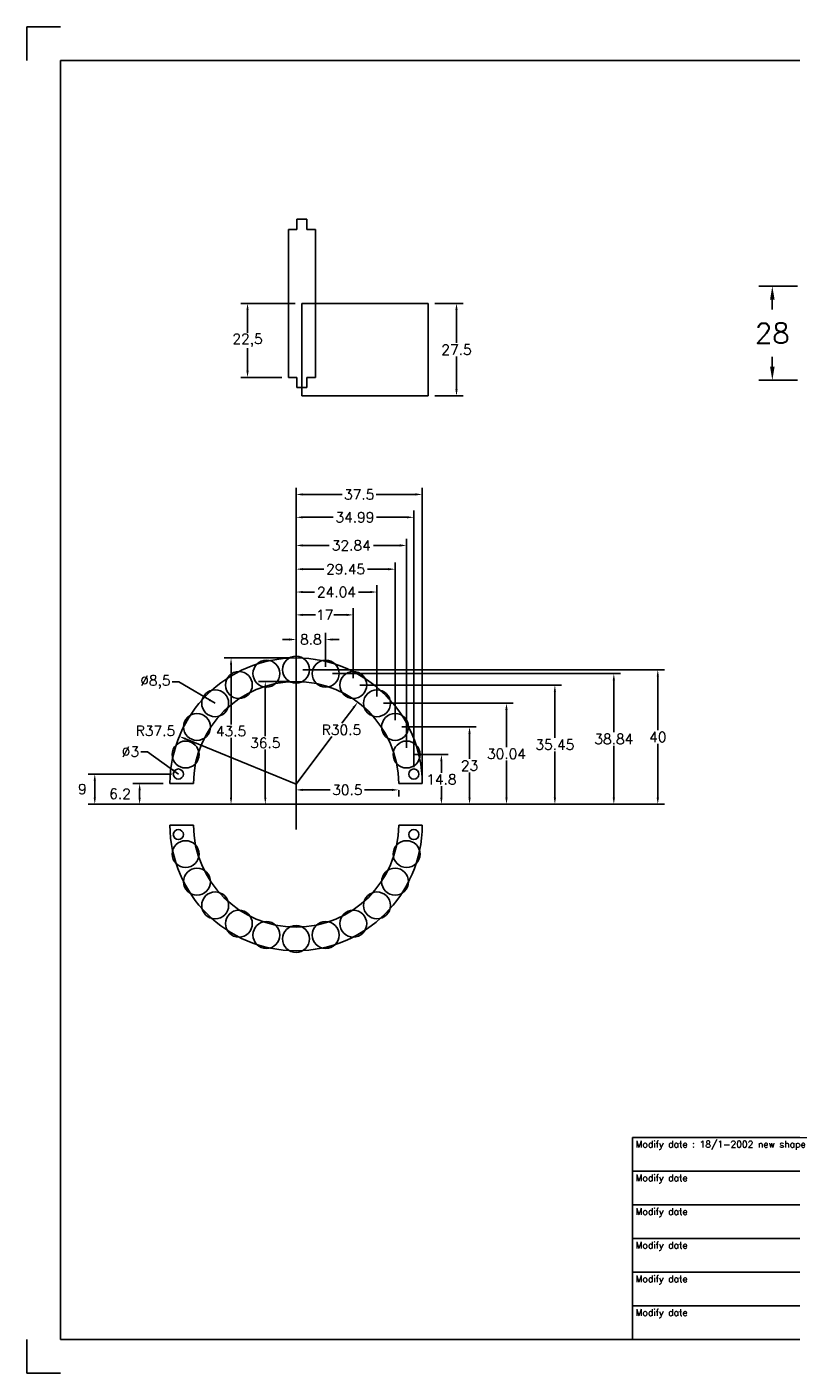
# Model space of a CAD drawing. Extents: x -280 to 290, y -179 to 221.
# Tile 1 of 2: x -280 to -53, y -179 to 221. Entities that reach past the tile are written whole.
import ezdxf

# ---------------------------------------------------------------- set-up
doc = ezdxf.new("R2010")
doc.units = 0
doc.header["$LTSCALE"] = 0.15
doc.header["$MEASUREMENT"] = 0
doc.linetypes.add('HIDDEN', pattern=[9.525, 6.35, -3.175])
doc.layers.get('0').update_dxf_attribs({"linetype": 'HIDDEN'})
doc.layers.get('DEFPOINTS').update_dxf_attribs({"linetype": 'CONTINUOUS'})
for name, color, linetype in [('DIMS', 7, 'CONTINUOUS'), ('LOCKRING', 1, 'CONTINUOUS'), ('RAMME', 7, 'CONTINUOUS'), ('RULLE', 4, 'CONTINUOUS')]:
    doc.layers.add(name, color=color, linetype=linetype)
doc.styles.add('ROMANS', font='romans')
doc.dimstyles.new('JAN', dxfattribs={"dimscale": 0, "dimtxt": 6, "dimasz": 4, "dimexe": 4, "dimexo": 4, "dimgap": 4, "dimtad": 0, "dimtih": 1, "dimtoh": 1, "dimdsep": 46, "dimtxsty": 'ROMANS', "dimcen": 2.97, "dimadec": 0, "dimazin": 0, "dimtfac": 0.5, "dimtofl": 0, "dimtmove": 2, "dimatfit": 3, "dimfxl": 0, "dimtolj": 1, "dimarcsym": 0})
doc.dimstyles.new('SMALL', dxfattribs={"dimtxt": 3, "dimasz": 2, "dimexe": 2, "dimexo": 2, "dimgap": 0.5, "dimtad": 0, "dimtih": 1, "dimtoh": 1, "dimdsep": 46, "dimtxsty": 'ROMANS', "dimcen": 2.97, "dimadec": 0, "dimazin": 0, "dimtfac": 0.666667, "dimtofl": 0, "dimtmove": 2, "dimatfit": 3, "dimfxl": 0, "dimtolj": 1, "dimarcsym": 0})

# ---------------------------------------------------------------- blocks, each defined once
blk = doc.blocks.new('*D12')
at = {"layer": 'DEFPOINTS', "color": 0}
for p in [(-47, 144), (-58.44, 116), (-47, 116)]:
    blk.add_point(p, dxfattribs=at)
at = {"layer": 'DIMS', "color": 0, "lineweight": -2}
for p, q in [((-51, 144), (-62.44, 144)), ((-58.44, 140), (-58.44, 137)), ((-58.44, 120), (-58.44, 123)), ((-51, 116), (-62.44, 116))]:
    blk.add_line(p, q, dxfattribs=at)
at = {"layer": 'DIMS', "color": 0}
for points in [[(-59.1, 140), (-57.77, 140), (-58.44, 144)], [(-59.1, 120), (-57.77, 120), (-58.44, 116)]]:
    blk.add_solid(points, dxfattribs=at)
at = {"layer": 'DIMS', "color": 0, "insert": (-58.44, 130), "char_height": 6, "attachment_point": 5, "style": 'ROMANS'}
blk.add_mtext('\\A1;28', dxfattribs=at)
blk = doc.blocks.new('RULLE080X44MM')
at = {"layer": 'RULLE'}
for p, q in [((-5.5, -8), (-8, -8)), ((-8, -8), (-8, -52)), ((-2.5, -5), (-5.5, -5)), ((-5.5, -5), (-5.5, -8)), ((-2.5, -8), (-2.5, -5)), ((0, -8), (-2.5, -8)), ((0, -52), (0, -8)), ((-8, -52), (-5.5, -52)), ((-5.5, -52), (-5.5, -55)), ((-2.5, -55), (-2.5, -52)), ((-2.5, -52), (0, -52)), ((-5.5, -55), (-2.5, -55))]:
    blk.add_line(p, q, dxfattribs=at)
blk = doc.blocks.new('*D16')
at = {"color": 0, "linetype": 'ByBlock'}
for p, q in [((-239.5, -3.8), (-248.5, -3.8)), ((-246.5, -8), (-246.5, -5.8)), ((-202, -10), (-248.5, -10))]:
    blk.add_line(p, q, dxfattribs=at)
for points in [[(-246.83, -5.8), (-246.16, -5.8), (-246.5, -3.8)], [(-246.83, -8), (-246.16, -8), (-246.5, -10)]]:
    blk.add_solid(points, dxfattribs=at)
at = {"layer": 'DEFPOINTS', "color": 0, "linetype": 'ByBlock'}
for p in [(-246.5, -3.8), (-237.5, -3.8), (-200, -10)]:
    blk.add_point(p, dxfattribs=at)
at = {"color": 0, "linetype": 'ByBlock', "insert": (-252.32, -6.9), "char_height": 3, "attachment_point": 5, "style": 'ROMANS'}
blk.add_mtext('\\A1;6.2', dxfattribs=at)
blk = doc.blocks.new('*D17')
at = {"color": 0, "linetype": 'ByBlock'}
for p, q in [((-236.99, -1), (-261.83, -1)), ((-259.83, -8), (-259.83, -3)), ((-202, -10), (-261.83, -10))]:
    blk.add_line(p, q, dxfattribs=at)
for points in [[(-260.17, -3), (-259.5, -3), (-259.83, -1)], [(-260.17, -8), (-259.5, -8), (-259.83, -10)]]:
    blk.add_solid(points, dxfattribs=at)
at = {"layer": 'DEFPOINTS', "color": 0, "linetype": 'ByBlock'}
for p in [(-259.83, -1), (-234.99, -1), (-200, -10)]:
    blk.add_point(p, dxfattribs=at)
at = {"color": 0, "linetype": 'ByBlock', "insert": (-263.51, -5.5), "char_height": 3, "attachment_point": 5, "style": 'ROMANS'}
blk.add_mtext('\\A1;9', dxfattribs=at)
blk = doc.blocks.new('*D18')
at = {"color": 0, "linetype": 'ByBlock'}
for p, q in [((-165.16, 4.8), (-154.8, 4.8)), ((-156.8, 2.8), (-156.8, -0.6)), ((-156.8, -8), (-156.8, -4.6)), ((-198, -10), (-154.8, -10))]:
    blk.add_line(p, q, dxfattribs=at)
for points in [[(-157.14, 2.8), (-156.47, 2.8), (-156.8, 4.8)], [(-157.14, -8), (-156.47, -8), (-156.8, -10)]]:
    blk.add_solid(points, dxfattribs=at)
at = {"layer": 'DEFPOINTS', "color": 0, "linetype": 'ByBlock'}
for p in [(-167.16, 4.8), (-156.8, 4.8), (-200, -10)]:
    blk.add_point(p, dxfattribs=at)
at = {"color": 0, "linetype": 'ByBlock', "insert": (-156.8, -2.6), "char_height": 3, "attachment_point": 5, "style": 'ROMANS'}
blk.add_mtext('\\A1;14.8', dxfattribs=at)
blk = doc.blocks.new('*D19')
at = {"color": 0, "linetype": 'ByBlock'}
for p, q in [((-168.56, 13), (-146.44, 13)), ((-148.44, 11), (-148.44, 3.5)), ((-148.44, -8), (-148.44, -0.5)), ((-198, -10), (-146.44, -10))]:
    blk.add_line(p, q, dxfattribs=at)
for points in [[(-148.77, 11), (-148.1, 11), (-148.44, 13)], [(-148.77, -8), (-148.1, -8), (-148.44, -10)]]:
    blk.add_solid(points, dxfattribs=at)
at = {"layer": 'DEFPOINTS', "color": 0, "linetype": 'ByBlock'}
for p in [(-170.56, 13), (-148.44, 13), (-200, -10)]:
    blk.add_point(p, dxfattribs=at)
at = {"color": 0, "linetype": 'ByBlock', "insert": (-148.44, 1.5), "char_height": 3, "attachment_point": 5, "style": 'ROMANS'}
blk.add_mtext('\\A1;23', dxfattribs=at)
blk = doc.blocks.new('*D20')
at = {"color": 0, "linetype": 'ByBlock'}
for p, q in [((-173.96, 20.04), (-135.45, 20.04)), ((-137.45, 18.04), (-137.45, 7.02)), ((-137.45, -8), (-137.45, 3.02)), ((-198, -10), (-135.45, -10))]:
    blk.add_line(p, q, dxfattribs=at)
for points in [[(-137.79, 18.04), (-137.12, 18.04), (-137.45, 20.04)], [(-137.79, -8), (-137.12, -8), (-137.45, -10)]]:
    blk.add_solid(points, dxfattribs=at)
at = {"layer": 'DEFPOINTS', "color": 0, "linetype": 'ByBlock'}
for p in [(-175.96, 20.04), (-137.45, 20.04), (-200, -10)]:
    blk.add_point(p, dxfattribs=at)
at = {"color": 0, "linetype": 'ByBlock', "insert": (-137.45, 5.02), "char_height": 3, "attachment_point": 5, "style": 'ROMANS'}
blk.add_mtext('\\A1;30.04', dxfattribs=at)
blk = doc.blocks.new('*D21')
at = {"color": 0, "linetype": 'ByBlock'}
for p, q in [((-181, 25.44), (-121.07, 25.44)), ((-123.07, 23.44), (-123.07, 9.72)), ((-123.07, -8), (-123.07, 5.72)), ((-198, -10), (-121.07, -10))]:
    blk.add_line(p, q, dxfattribs=at)
for points in [[(-123.4, 23.44), (-122.74, 23.44), (-123.07, 25.44)], [(-123.4, -8), (-122.74, -8), (-123.07, -10)]]:
    blk.add_solid(points, dxfattribs=at)
at = {"layer": 'DEFPOINTS', "color": 0, "linetype": 'ByBlock'}
for p in [(-183, 25.44), (-123.07, 25.44), (-200, -10)]:
    blk.add_point(p, dxfattribs=at)
at = {"color": 0, "linetype": 'ByBlock', "insert": (-123.07, 7.72), "char_height": 3, "attachment_point": 5, "style": 'ROMANS'}
blk.add_mtext('\\A1;35.45', dxfattribs=at)
blk = doc.blocks.new('*D22')
at = {"color": 0, "linetype": 'ByBlock'}
for p, q in [((-189.2, 28.84), (-103.55, 28.84)), ((-105.55, 26.84), (-105.55, 11.42)), ((-105.55, -8), (-105.55, 7.42)), ((-198, -10), (-103.55, -10))]:
    blk.add_line(p, q, dxfattribs=at)
for points in [[(-105.88, 26.84), (-105.22, 26.84), (-105.55, 28.84)], [(-105.88, -8), (-105.22, -8), (-105.55, -10)]]:
    blk.add_solid(points, dxfattribs=at)
at = {"layer": 'DEFPOINTS', "color": 0, "linetype": 'ByBlock'}
for p in [(-191.2, 28.84), (-105.55, 28.84), (-200, -10)]:
    blk.add_point(p, dxfattribs=at)
at = {"color": 0, "linetype": 'ByBlock', "insert": (-105.55, 9.42), "char_height": 3, "attachment_point": 5, "style": 'ROMANS'}
blk.add_mtext('\\A1;38.84', dxfattribs=at)
blk = doc.blocks.new('*D23')
at = {"color": 0, "linetype": 'ByBlock'}
for p, q in [((-198, 30), (-90.48, 30)), ((-92.48, 28), (-92.48, 12)), ((-92.48, -8), (-92.48, 8)), ((-198, -10), (-90.48, -10))]:
    blk.add_line(p, q, dxfattribs=at)
for points in [[(-92.81, 28), (-92.14, 28), (-92.48, 30)], [(-92.81, -8), (-92.14, -8), (-92.48, -10)]]:
    blk.add_solid(points, dxfattribs=at)
at = {"layer": 'DEFPOINTS', "color": 0, "linetype": 'ByBlock'}
for p in [(-200, 30), (-92.48, 30), (-200, -10)]:
    blk.add_point(p, dxfattribs=at)
at = {"color": 0, "linetype": 'ByBlock', "insert": (-92.48, 10), "char_height": 3, "attachment_point": 5, "style": 'ROMANS'}
blk.add_mtext('\\A1;40', dxfattribs=at)
blk = doc.blocks.new('*D24')
at = {"color": 0, "linetype": 'ByBlock'}
for p, q in [((-200, -8), (-200, 40.97)), ((-191.2, 30.84), (-191.2, 40.97)), ((-202, 38.97), (-204, 38.97)), ((-189.2, 38.97), (-187.2, 38.97))]:
    blk.add_line(p, q, dxfattribs=at)
for points in [[(-202, 39.3), (-202, 38.64), (-200, 38.97)], [(-189.2, 39.3), (-189.2, 38.64), (-191.2, 38.97)]]:
    blk.add_solid(points, dxfattribs=at)
at = {"layer": 'DEFPOINTS', "color": 0, "linetype": 'ByBlock'}
for p in [(-191.2, 38.97), (-191.2, 28.84), (-200, -10)]:
    blk.add_point(p, dxfattribs=at)
at = {"color": 0, "linetype": 'ByBlock', "insert": (-195.6, 38.97), "char_height": 3, "attachment_point": 5, "style": 'ROMANS'}
blk.add_mtext('\\A1;8.8', dxfattribs=at)
blk = doc.blocks.new('*D25')
at = {"color": 0, "linetype": 'ByBlock'}
for p, q in [((-200, -8), (-200, 48.29)), ((-183, 27.44), (-183, 48.29)), ((-198, 46.29), (-194.21, 46.29)), ((-185, 46.29), (-188.79, 46.29))]:
    blk.add_line(p, q, dxfattribs=at)
for points in [[(-198, 46.62), (-198, 45.95), (-200, 46.29)], [(-185, 46.62), (-185, 45.95), (-183, 46.29)]]:
    blk.add_solid(points, dxfattribs=at)
at = {"layer": 'DEFPOINTS', "color": 0, "linetype": 'ByBlock'}
for p in [(-183, 46.29), (-183, 25.44), (-200, -10)]:
    blk.add_point(p, dxfattribs=at)
at = {"color": 0, "linetype": 'ByBlock', "insert": (-191.5, 46.29), "char_height": 3, "attachment_point": 5, "style": 'ROMANS'}
blk.add_mtext('\\A1;17', dxfattribs=at)
blk = doc.blocks.new('*D26')
at = {"color": 0, "linetype": 'ByBlock'}
for p, q in [((-200, -8), (-200, 55.08)), ((-198, 53.08), (-194.55, 53.08)), ((-177.96, 53.08), (-181.41, 53.08)), ((-175.96, 22.04), (-175.96, 55.08))]:
    blk.add_line(p, q, dxfattribs=at)
for points in [[(-198, 53.41), (-198, 52.75), (-200, 53.08)], [(-177.96, 53.41), (-177.96, 52.75), (-175.96, 53.08)]]:
    blk.add_solid(points, dxfattribs=at)
at = {"layer": 'DEFPOINTS', "color": 0, "linetype": 'ByBlock'}
for p in [(-175.96, 53.08), (-175.96, 20.04), (-200, -10)]:
    blk.add_point(p, dxfattribs=at)
at = {"color": 0, "linetype": 'ByBlock', "insert": (-187.98, 53.08), "char_height": 3, "attachment_point": 5, "style": 'ROMANS'}
blk.add_mtext('\\A1;24.04', dxfattribs=at)
blk = doc.blocks.new('*D27')
at = {"color": 0, "linetype": 'ByBlock'}
for p, q in [((-200, -8), (-200, 61.87)), ((-170.56, 15), (-170.56, 61.87)), ((-198, 59.87), (-191.78, 59.87)), ((-172.56, 59.87), (-178.78, 59.87))]:
    blk.add_line(p, q, dxfattribs=at)
for points in [[(-198, 60.21), (-198, 59.54), (-200, 59.87)], [(-172.56, 60.21), (-172.56, 59.54), (-170.56, 59.87)]]:
    blk.add_solid(points, dxfattribs=at)
at = {"layer": 'DEFPOINTS', "color": 0, "linetype": 'ByBlock'}
for p in [(-170.56, 59.87), (-170.56, 13), (-200, -10)]:
    blk.add_point(p, dxfattribs=at)
at = {"color": 0, "linetype": 'ByBlock', "insert": (-185.28, 59.87), "char_height": 3, "attachment_point": 5, "style": 'ROMANS'}
blk.add_mtext('\\A1;29.45', dxfattribs=at)
blk = doc.blocks.new('*D28')
at = {"color": 0, "linetype": 'ByBlock'}
for p, q in [((-200, -8), (-200, 68.93)), ((-167.16, 6.8), (-167.16, 68.93)), ((-198, 66.93), (-190.15, 66.93)), ((-169.16, 66.93), (-177.01, 66.93))]:
    blk.add_line(p, q, dxfattribs=at)
for points in [[(-198, 67.26), (-198, 66.59), (-200, 66.93)], [(-169.16, 67.26), (-169.16, 66.59), (-167.16, 66.93)]]:
    blk.add_solid(points, dxfattribs=at)
at = {"layer": 'DEFPOINTS', "color": 0, "linetype": 'ByBlock'}
for p in [(-167.16, 66.93), (-167.16, 4.8), (-200, -10)]:
    blk.add_point(p, dxfattribs=at)
at = {"color": 0, "linetype": 'ByBlock', "insert": (-183.58, 66.93), "char_height": 3, "attachment_point": 5, "style": 'ROMANS'}
blk.add_mtext('\\A1;32.84', dxfattribs=at)
blk = doc.blocks.new('*D29')
at = {"color": 0, "linetype": 'ByBlock'}
for p, q in [((-200, -8), (-200, 77.29)), ((-165.01, 1), (-165.01, 77.29)), ((-198, 75.29), (-188.94, 75.29)), ((-167.01, 75.29), (-176.08, 75.29))]:
    blk.add_line(p, q, dxfattribs=at)
for points in [[(-198, 75.62), (-198, 74.96), (-200, 75.29)], [(-167.01, 75.62), (-167.01, 74.96), (-165.01, 75.29)]]:
    blk.add_solid(points, dxfattribs=at)
at = {"layer": 'DEFPOINTS', "color": 0, "linetype": 'ByBlock'}
for p in [(-165.01, 75.29), (-165.01, -1), (-200, -10)]:
    blk.add_point(p, dxfattribs=at)
at = {"color": 0, "linetype": 'ByBlock', "insert": (-182.51, 75.29), "char_height": 3, "attachment_point": 5, "style": 'ROMANS'}
blk.add_mtext('\\A1;34.99', dxfattribs=at)
blk = doc.blocks.new('*D30')
at = {"color": 0, "linetype": 'ByBlock'}
for p, q in [((-200, -8), (-200, -3.71)), ((-198, -5.71), (-189.82, -5.71)), ((-171.5, -5.71), (-179.68, -5.71)), ((-169.5, -5.8), (-169.5, -7.71))]:
    blk.add_line(p, q, dxfattribs=at)
for points in [[(-198, -5.38), (-198, -6.05), (-200, -5.71)], [(-171.5, -5.38), (-171.5, -6.05), (-169.5, -5.71)]]:
    blk.add_solid(points, dxfattribs=at)
at = {"layer": 'DEFPOINTS', "color": 0, "linetype": 'ByBlock'}
for p in [(-169.5, -3.8), (-169.5, -5.71), (-200, -10)]:
    blk.add_point(p, dxfattribs=at)
at = {"color": 0, "linetype": 'ByBlock', "insert": (-184.75, -5.71), "char_height": 3, "attachment_point": 5, "style": 'ROMANS'}
blk.add_mtext('\\A1;30.5', dxfattribs=at)
blk = doc.blocks.new('*D31')
at = {"color": 0, "linetype": 'ByBlock'}
for p, q in [((-200, -8), (-200, 84.08)), ((-162.5, -1.8), (-162.5, 84.08)), ((-198, 82.08), (-186.32, 82.08)), ((-164.5, 82.08), (-176.18, 82.08))]:
    blk.add_line(p, q, dxfattribs=at)
for points in [[(-198, 82.42), (-198, 81.75), (-200, 82.08)], [(-164.5, 82.42), (-164.5, 81.75), (-162.5, 82.08)]]:
    blk.add_solid(points, dxfattribs=at)
at = {"layer": 'DEFPOINTS', "color": 0, "linetype": 'ByBlock'}
for p in [(-162.5, 82.08), (-162.5, -3.8), (-200, -10)]:
    blk.add_point(p, dxfattribs=at)
at = {"color": 0, "linetype": 'ByBlock', "insert": (-181.25, 82.08), "char_height": 3, "attachment_point": 5, "style": 'ROMANS'}
blk.add_mtext('\\A1;37.5', dxfattribs=at)
blk = doc.blocks.new('*D32')
at = {"color": 0, "linetype": 'ByBlock'}
for p, q in [((-202, 26.5), (-211.14, 26.5)), ((-209.14, 24.5), (-209.14, 10.25)), ((-209.14, -8), (-209.14, 6.25)), ((-202, -10), (-211.14, -10))]:
    blk.add_line(p, q, dxfattribs=at)
for points in [[(-209.47, 24.5), (-208.81, 24.5), (-209.14, 26.5)], [(-209.47, -8), (-208.81, -8), (-209.14, -10)]]:
    blk.add_solid(points, dxfattribs=at)
at = {"layer": 'DEFPOINTS', "color": 0, "linetype": 'ByBlock'}
for p in [(-209.14, 26.5), (-200, 26.5), (-200, -10)]:
    blk.add_point(p, dxfattribs=at)
at = {"color": 0, "linetype": 'ByBlock', "insert": (-209.14, 8.25), "char_height": 3, "attachment_point": 5, "style": 'ROMANS'}
blk.add_mtext('\\A1;36.5', dxfattribs=at)
blk = doc.blocks.new('*D33')
at = {"color": 0, "linetype": 'ByBlock'}
for p, q in [((-202, 33.5), (-221.32, 33.5)), ((-219.32, 31.5), (-219.32, 13.75)), ((-219.32, -8), (-219.32, 9.75)), ((-202, -10), (-221.32, -10))]:
    blk.add_line(p, q, dxfattribs=at)
for points in [[(-219.65, 31.5), (-218.99, 31.5), (-219.32, 33.5)], [(-219.65, -8), (-218.99, -8), (-219.32, -10)]]:
    blk.add_solid(points, dxfattribs=at)
at = {"layer": 'DEFPOINTS', "color": 0, "linetype": 'ByBlock'}
for p in [(-219.32, 33.5), (-200, 33.5), (-200, -10)]:
    blk.add_point(p, dxfattribs=at)
at = {"color": 0, "linetype": 'ByBlock', "insert": (-219.32, 11.75), "char_height": 3, "attachment_point": 5, "style": 'ROMANS'}
blk.add_mtext('\\A1;43.5', dxfattribs=at)
blk = doc.blocks.new('*D34')
at = {"color": 0, "linetype": 'ByBlock'}
for p, q in [((-182.86, 18.77), (-186.35, 14.14)), ((-200, -4), (-189.36, 10.14))]:
    blk.add_line(p, q, dxfattribs=at)
blk.add_solid([(-183.13, 18.97), (-182.59, 18.57), (-181.66, 20.37)], dxfattribs=at)
at = {"layer": 'DEFPOINTS', "color": 0, "linetype": 'ByBlock'}
for p in [(-181.66, 20.37), (-200, -4)]:
    blk.add_point(p, dxfattribs=at)
at = {"color": 0, "linetype": 'ByBlock', "insert": (-186.49, 12.14), "char_height": 3, "attachment_point": 5, "style": 'ROMANS'}
blk.add_mtext('\\A1;R30.5', dxfattribs=at)
blk = doc.blocks.new('*D35')
at = {"color": 0, "linetype": 'ByBlock'}
blk.add_line((-200, -4), (-232.86, 9.44), dxfattribs=at)
blk.add_solid([(-232.73, 9.75), (-232.98, 9.13), (-234.71, 10.2)], dxfattribs=at)
at = {"layer": 'DEFPOINTS', "color": 0, "linetype": 'ByBlock'}
for p in [(-234.71, 10.2), (-200, -4)]:
    blk.add_point(p, dxfattribs=at)
at = {"color": 0, "linetype": 'ByBlock', "insert": (-241.78, 11.84), "char_height": 3, "attachment_point": 5, "style": 'ROMANS'}
blk.add_mtext('\\A1;R37.5', dxfattribs=at)
blk = doc.blocks.new('*D36')
at = {"layer": 'DEFPOINTS', "color": 0}
for p in [(-160.78, 138.85), (-160.78, 111.35), (-152.31, 111.35)]:
    blk.add_point(p, dxfattribs=at)
at = {"layer": 'DIMS', "color": 0, "lineweight": -2}
for p, q in [((-158.78, 138.85), (-150.31, 138.85)), ((-152.31, 136.85), (-152.31, 127.1)), ((-152.31, 113.35), (-152.31, 123.1)), ((-158.78, 111.35), (-150.31, 111.35))]:
    blk.add_line(p, q, dxfattribs=at)
at = {"layer": 'DIMS', "color": 0}
for points in [[(-152.64, 136.85), (-151.97, 136.85), (-152.31, 138.85)], [(-152.64, 113.35), (-151.97, 113.35), (-152.31, 111.35)]]:
    blk.add_solid(points, dxfattribs=at)
at = {"layer": 'DIMS', "color": 0, "insert": (-152.31, 125.1), "char_height": 3, "attachment_point": 5, "style": 'ROMANS'}
blk.add_mtext('\\A1;27.5', dxfattribs=at)
blk = doc.blocks.new('*D37')
at = {"color": 0, "linetype": 'ByBlock'}
for p, q in [((-200.26, 138.85), (-216.42, 138.85)), ((-214.42, 136.85), (-214.42, 130.13)), ((-214.42, 118.85), (-214.42, 125.56)), ((-204.26, 116.85), (-216.42, 116.85))]:
    blk.add_line(p, q, dxfattribs=at)
for points in [[(-214.76, 136.85), (-214.09, 136.85), (-214.42, 138.85)], [(-214.76, 118.85), (-214.09, 118.85), (-214.42, 116.85)]]:
    blk.add_solid(points, dxfattribs=at)
at = {"layer": 'DEFPOINTS', "color": 0, "linetype": 'ByBlock'}
for p in [(-198.26, 138.85), (-214.42, 116.85), (-202.26, 116.85)]:
    blk.add_point(p, dxfattribs=at)
at = {"color": 0, "linetype": 'ByBlock', "insert": (-214.42, 127.85), "char_height": 3, "attachment_point": 5, "style": 'ROMANS'}
blk.add_mtext('\\A1;22,5', dxfattribs=at)

msp = doc.modelspace()

# ---------------------------------------------------------------- linework, layer by layer
at = {"layer": 'LOCKRING'}
for p, q in [((-198.264, 111.348), (-198.264, 138.848)), ((-160.777, 138.848), (-198.264, 138.848)), ((-160.777, 111.348), (-160.777, 138.848)), ((-198.264, 111.348), (-160.777, 111.348)), ((-230.499, -3.8), (-237.499, -3.8)), ((-200, -10), (-200, -2.603)), ((-169.501, -3.8), (-162.501, -3.8)), ((-200, -10), (-208.687, -10)), ((-200, -10), (-187.646, -10)), ((-200, -10), (-200, -17.461)), ((-230.499, -16.2), (-237.499, -16.2)), ((-169.501, -16.2), (-162.501, -16.2))]:
    msp.add_line(p, q, dxfattribs=at)
for centre in [(-234.987, -1), (-165.013, -1), (-234.987, -19), (-165.013, -19)]:
    msp.add_circle(centre, 1.5, dxfattribs=at)
for centre, radius, start, end in [((-200, -4), 37.5, 0.30558, 179.69442), ((-200, -4), 30.5, 0.37571, 179.62429), ((-200, -16), 37.5, 180.30558, 359.69442), ((-200, -16), 30.5, 180.37571, 359.62429)]:
    msp.add_arc(centre, radius, start, end, dxfattribs=at)
at = {"layer": 'RAMME'}
for p, q in [((-270, 221), (-280, 221)), ((-280, 221), (-280, 211)), ((-270, -169), (-270, 211)), ((-270, 211), (280, 211)), ((-100, -109), (280, -109)), ((-100, -109), (-100, -169)), ((0, -119), (-100, -119)), ((180, -129), (-100, -129)), ((180, -139), (-100, -139)), ((180, -149), (-100, -149)), ((180, -159), (-100, -159)), ((-280, -169), (-280, -179)), ((280, -169), (-270, -169)), ((-280, -179), (-270, -179))]:
    msp.add_line(p, q, dxfattribs=at)
at = {"layer": 'RULLE'}
for centre in [(-208.8, 28.841), (-200, 30), (-191.2, 28.841), (-217, 25.445), (-183, 25.445), (-224.042, 20.042), (-175.958, 20.042), (-229.445, 13), (-170.555, 13), (-232.841, 4.8), (-167.159, 4.8), (-232.841, -24.8), (-167.159, -24.8), (-229.445, -33), (-170.555, -33), (-224.042, -40.042), (-175.958, -40.042), (-217, -45.445), (-183, -45.445), (-208.8, -48.841), (-200, -50), (-191.2, -48.841)]:
    msp.add_circle(centre, 4, dxfattribs=at)

# ---------------------------------------------------------------- block references
msp.add_blockref('RULLE080X44MM', (-194.264, 168.848), dxfattribs=at)

# ---------------------------------------------------------------- texts
at = {"layer": 'DIMS', "char_height": 3, "attachment_point": 6, "style": 'ROMANS'}
for s, insert in [('\\A1;%%c8,5', (-237.314, 26.351)), ('\\A1;%%c3', (-246.662, 5.639))]:
    msp.add_mtext(s, dxfattribs=dict(at, insert=insert))
at = {"layer": 'RAMME', "style": 'ROMANS'}
for s, p in [('Modify date : 18/1-2002 new shape', (-99.085, -112)), ('Modify date', (-99.085, -122)), ('Modify date', (-99.085, -132)), ('Modify date', (-99.085, -142)), ('Modify date', (-99.085, -152)), ('Modify date', (-99.085, -162))]:
    msp.add_text(s, height=1.98285, dxfattribs=at).set_placement(p)

# ---------------------------------------------------------------- dimensions: what is measured, and where the dimension line sits
at = {"layer": 'DIMS'}
dim = msp.add_linear_dim(base=(-58.436, 116), p1=(-47, 144), p2=(-47, 116), angle=90, dimstyle='JAN', override={"dimscale": 1}, dxfattribs=at)
dim.commit()
dim.dimension.update_dxf_attribs({"geometry": '*D12', "text_midpoint": (-58.436, 130), "dimtype": 160})
dim = msp.add_linear_dim(base=(-214.424, 116.848), p1=(-198.264, 138.848), p2=(-202.264, 116.848), angle=90, text='22,5', dimstyle='SMALL', dxfattribs=at)
dim.commit()
dim.dimension.update_dxf_attribs({"geometry": '*D37', "text_midpoint": (-214.424, 127.848)})
for base, p1, p2, picture, middle in [((-152.306, 111.348), (-160.777, 138.848), (-160.777, 111.348), '*D36', (-152.306, 125.098)), ((-219.321, 33.5), (-200, -10), (-200, 33.5), '*D33', (-219.321, 11.75)), ((-92.476, 30), (-200, -10), (-200, 30), '*D23', (-92.476, 10)), ((-105.55, 28.841), (-200, -10), (-191.2, 28.841), '*D22', (-105.55, 9.421)), ((-209.141, 26.5), (-200, -10), (-200, 26.5), '*D32', (-209.141, 8.25)), ((-123.0707, 25.4449), (-200, -10), (-183, 25.4449), '*D21', (-123.0707, 7.7224)), ((-137.453, 20.042), (-200, -10), (-175.958, 20.042), '*D20', (-137.453, 5.021)), ((-148.436, 13), (-200, -10), (-170.555, 13), '*D19', (-148.436, 1.5)), ((-156.804, 4.8), (-200, -10), (-167.159, 4.8), '*D18', (-156.804, -2.6)), ((-259.834, -1), (-200, -10), (-234.987, -1), '*D17', (-263.512, -5.5)), ((-246.497, -3.8), (-200, -10), (-237.499, -3.8), '*D16', (-252.319, -6.9))]:
    dim = msp.add_linear_dim(base=base, p1=p1, p2=p2, angle=90, dimstyle='SMALL', dxfattribs=at)
    dim.commit()
    dim.dimension.update_dxf_attribs({"geometry": picture, "text_midpoint": middle})
for base, p2, picture, middle in [((-162.501, 82.084), (-162.501, -3.8), '*D31', (-181.25, 82.084)), ((-165.013, 75.29), (-165.013, -1), '*D29', (-182.507, 75.29)), ((-167.159, 66.928), (-167.159, 4.8), '*D28', (-183.579, 66.928)), ((-170.5551, 59.8732), (-170.5551, 13), '*D27', (-185.2776, 59.8732)), ((-175.958, 53.079), (-175.958, 20.042), '*D26', (-187.979, 53.079)), ((-183, 46.286), (-183, 25.445), '*D25', (-191.5, 46.286)), ((-191.2, 38.969), (-191.2, 28.841), '*D24', (-195.6, 38.969)), ((-169.501, -5.713), (-169.501, -3.8), '*D30', (-184.75, -5.713))]:
    dim = msp.add_linear_dim(base=base, p1=(-200, -10), p2=p2, dimstyle='SMALL', dxfattribs=at)
    dim.commit()
    dim.dimension.update_dxf_attribs({"geometry": picture, "text_midpoint": middle})
for mpoint, picture, middle in [((-181.658, 20.369), '*D34', (-186.486, 12.141)), ((-234.709, 10.195), '*D35', (-241.776, 11.842))]:
    dim = msp.add_radius_dim(center=(-200, -4), mpoint=mpoint, dimstyle='SMALL', dxfattribs=at)
    dim.commit()
    dim.dimension.update_dxf_attribs({"geometry": picture, "text_midpoint": middle, "dimtype": 164})

# ---------------------------------------------------------------- leaders
at = {"layer": 'DIMS', "annotation_type": 0, "has_hookline": 1, "hookline_direction": 1}
for points, text_width in [([(-224.042, 20.042), (-234.814, 26.351), (-236.814, 26.351)], 9), ([(-234.987, -1), (-244.162, 5.639), (-246.162, 5.639)], 4.714)]:
    msp.add_leader(points, dimstyle='SMALL', dxfattribs=dict(at, text_width=text_width))

doc.saveas('drawing.dxf')
